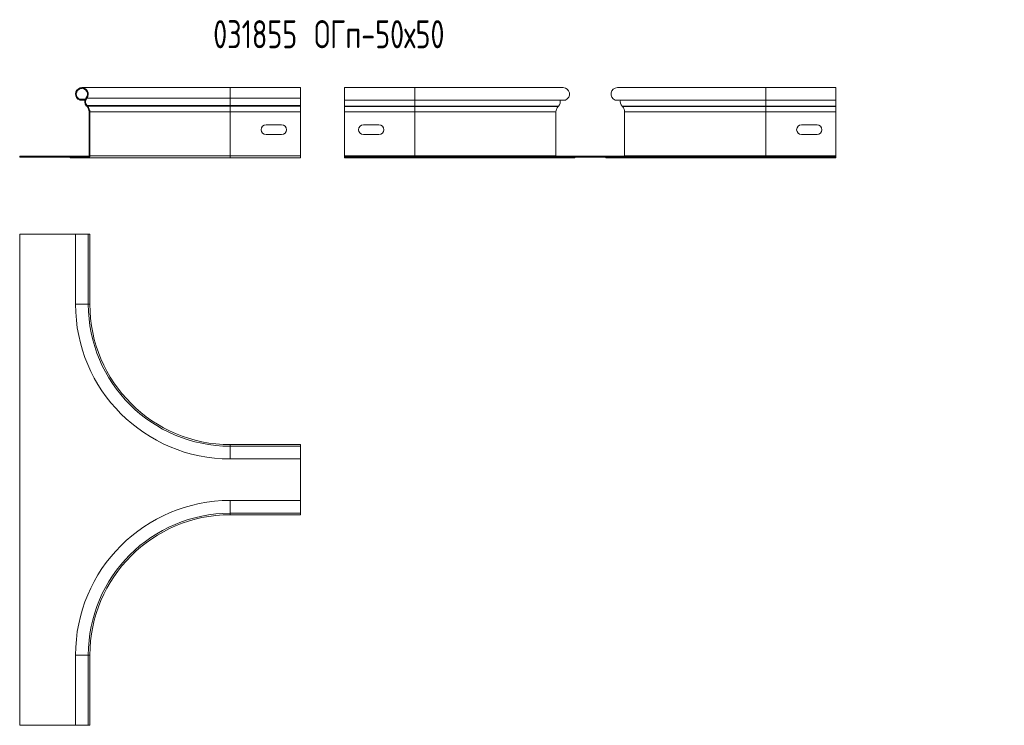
# Model space of a CAD drawing. Header units: millimetres. Extents: x -110 to 5821, y -2524 to 390.
# Tile 2 of 4: x 569 to 1271, y -219 to 284. Entities that reach past the tile are written whole.
import ezdxf

# ---------------------------------------------------------------- set-up
doc = ezdxf.new("R2010")
doc.units = ezdxf.units.MM
doc.styles.add('SLDTEXTSTYLE4', font='TXT', dxfattribs={"width": 0.7, "bigfont": 'bigfont'})

msp = doc.modelspace()

# ---------------------------------------------------------------- linework, layer by layer
at = {"color": 7, "linetype": 'Continuous', "lineweight": 15}
for p, q in [((719.45, 235.23), (613.78, 235.23)), ((769.45, 235.23), (719.45, 235.23)), ((769.45, 227.78), (769.45, 235.23)), ((850.85, 235.23), (800.85, 235.23)), ((800.85, 235.23), (800.85, 226.42)), ((956.53, 235.23), (850.85, 235.23)), ((1100.85, 235.23), (995.18, 235.23)), ((1150.85, 235.23), (1100.85, 235.23)), ((1150.85, 235.23), (1150.85, 226.42)), ((612.2, 226.42), (612.39, 226.93)), ((612.2, 226.42), (615.97, 226.42)), ((612.39, 226.93), (616.14, 226.93)), ((617.28, 227.78), (616.86, 228.13)), ((617.28, 227.78), (719.45, 227.78)), ((719.45, 222.47), (719.45, 227.78)), ((719.45, 227.78), (769.45, 227.78)), ((769.45, 222.47), (769.45, 227.78)), ((850.85, 226.42), (800.85, 226.42)), ((800.85, 222.09), (800.85, 226.42)), ((958.11, 226.42), (850.85, 226.42)), ((1100.85, 226.42), (993.6, 226.42)), ((1150.85, 226.42), (1100.85, 226.42)), ((1150.85, 222.09), (1150.85, 226.42)), ((617.46, 222.47), (617.06, 222.09)), ((617.4, 221.73), (617.06, 222.09)), ((617.8, 222.1), (617.4, 221.73)), ((617.8, 222.1), (617.46, 222.47)), ((617.46, 222.47), (719.45, 222.47)), ((617.8, 222.1), (719.45, 222.1)), ((619.45, 217.97), (618.9, 217.97)), ((618.9, 186.73), (618.9, 217.97)), ((619.45, 186.73), (619.45, 217.97)), ((619.45, 217.97), (719.45, 217.97)), ((719.45, 222.1), (719.45, 222.47)), ((719.45, 222.47), (769.45, 222.47)), ((719.45, 217.97), (719.45, 222.1)), ((719.45, 222.1), (769.45, 222.1)), ((719.45, 186.73), (719.45, 217.97)), ((719.45, 217.97), (769.45, 217.97)), ((769.45, 222.1), (769.45, 222.47)), ((769.45, 217.97), (769.45, 222.1)), ((769.45, 186.73), (769.45, 217.97)), ((850.85, 222.09), (800.85, 222.09)), ((800.85, 221.73), (800.85, 222.09)), ((850.85, 221.73), (800.85, 221.73)), ((800.85, 217.97), (800.85, 221.73)), ((850.85, 217.97), (800.85, 217.97)), ((800.85, 186.73), (800.85, 217.97)), ((953.25, 222.09), (850.85, 222.09)), ((850.85, 221.73), (850.85, 222.09)), ((952.9, 221.73), (850.85, 221.73)), ((850.85, 217.97), (850.85, 221.73)), ((951.4, 217.97), (850.85, 217.97)), ((850.85, 186.73), (850.85, 217.97)), ((951.4, 186.73), (951.4, 217.97)), ((952.9, 221.73), (953.25, 222.09)), ((1100.85, 222.09), (998.46, 222.09)), ((998.81, 221.73), (998.46, 222.09)), ((1100.85, 221.73), (998.81, 221.73)), ((1100.85, 217.97), (1000.3, 217.97)), ((1000.3, 186.73), (1000.3, 217.97)), ((1150.85, 222.09), (1100.85, 222.09)), ((1100.85, 221.73), (1100.85, 222.09)), ((1150.85, 221.73), (1100.85, 221.73)), ((1100.85, 217.97), (1100.85, 221.73)), ((1150.85, 217.97), (1100.85, 217.97)), ((1100.85, 186.73), (1100.85, 217.97)), ((1150.85, 221.73), (1150.85, 222.09)), ((1150.85, 217.97), (1150.85, 221.73)), ((1150.85, 186.73), (1150.85, 217.97)), ((755.95, 208.73), (744.95, 208.73)), ((825.35, 208.73), (814.35, 208.73)), ((1126.35, 208.73), (1137.35, 208.73)), ((744.95, 201.73), (755.95, 201.73)), ((814.35, 201.73), (825.35, 201.73)), ((1137.35, 201.73), (1126.35, 201.73)), ((569.45, 186.48), (569.45, 185.78)), ((569.45, 186.48), (617.95, 186.48)), ((569.45, 185.78), (617.95, 185.78)), ((605.45, 185.78), (617.95, 185.78)), ((605.45, 185.23), (605.45, 185.78)), ((605.45, 185.23), (617.95, 185.23)), ((617.95, 186.48), (617.95, 185.78)), ((617.95, 186.48), (618.87, 186.48)), ((617.95, 185.23), (617.95, 185.78)), ((617.95, 185.23), (719.45, 185.23)), ((619.45, 186.73), (618.9, 186.73)), ((619.45, 186.73), (719.45, 186.73)), ((719.45, 185.23), (719.45, 186.73)), ((719.45, 186.73), (769.45, 186.73)), ((719.45, 185.23), (769.45, 185.23)), ((769.45, 185.23), (769.45, 186.73)), ((800.85, 186.48), (800.85, 186.73)), ((850.85, 186.73), (800.85, 186.73)), ((800.85, 186.48), (800.85, 185.78)), ((800.85, 186.48), (1150.85, 186.48)), ((800.85, 185.23), (800.85, 185.78)), ((800.85, 185.78), (1150.85, 185.78)), ((850.85, 185.23), (800.85, 185.23)), ((951.4, 186.73), (850.85, 186.73)), ((850.85, 185.23), (850.85, 185.78)), ((964.85, 185.23), (850.85, 185.23)), ((964.85, 185.23), (964.85, 185.78)), ((986.85, 185.23), (986.85, 185.78)), ((1100.85, 185.23), (986.85, 185.23)), ((1100.85, 186.73), (1000.3, 186.73)), ((1150.85, 186.73), (1100.85, 186.73)), ((1100.85, 185.23), (1100.85, 185.78)), ((1150.85, 185.23), (1100.85, 185.23)), ((1150.85, 186.48), (1150.85, 186.73)), ((1150.85, 186.48), (1150.85, 185.78)), ((1150.85, 185.23), (1150.85, 185.78)), ((609.23, 130.86), (569.45, 130.86)), ((569.45, 130.86), (569.45, -219.14)), ((609.23, 130.86), (609.23, 80.86)), ((618.33, 130.86), (609.23, 130.86)), ((618.33, 80.86), (618.33, 130.86)), ((619.45, 130.86), (618.33, 130.86)), ((619.45, 80.86), (619.45, 130.86)), ((769.45, -19.14), (719.45, -19.14)), ((769.45, -20.26), (719.45, -20.26)), ((769.45, -19.14), (769.45, -20.26)), ((769.45, -20.26), (769.45, -29.36)), ((719.45, -29.36), (769.45, -29.36)), ((769.45, -58.91), (769.45, -29.36)), ((769.45, -58.91), (719.45, -58.91)), ((769.45, -68.01), (769.45, -58.91)), ((719.45, -68.01), (769.45, -68.01)), ((719.45, -69.14), (769.45, -69.14)), ((769.45, -69.14), (769.45, -68.01)), ((609.23, -169.14), (609.23, -219.14)), ((618.33, -219.14), (618.33, -169.14)), ((619.45, -219.14), (619.45, -169.14)), ((569.45, -219.14), (609.23, -219.14)), ((618.33, -219.14), (609.23, -219.14)), ((619.45, -219.14), (618.33, -219.14))]:
    msp.add_line(p, q, dxfattribs=at)
at = {"color": 8, "linetype": 'Continuous', "lineweight": 15}
for p, q in [((719.45, 227.78), (719.45, 235.23)), ((850.85, 235.23), (850.85, 226.42)), ((1100.85, 235.23), (1100.85, 226.42)), ((850.85, 222.09), (850.85, 226.42)), ((1100.85, 222.09), (1100.85, 226.42)), ((850.85, 186.48), (850.85, 186.73)), ((1100.85, 186.48), (1100.85, 186.73)), ((618.33, 80.86), (609.23, 80.86)), ((619.45, 80.86), (618.33, 80.86)), ((719.45, -19.14), (719.45, -20.26)), ((719.45, -20.26), (719.45, -29.36)), ((719.45, -68.01), (719.45, -58.91)), ((719.45, -69.14), (719.45, -68.01)), ((618.33, -169.14), (609.23, -169.14)), ((619.45, -169.14), (618.33, -169.14))]:
    msp.add_line(p, q, dxfattribs=at)
at = {"color": 7, "linetype": 'Continuous', "lineweight": 15, "flags": 128}
for points in [[(951.44, 186.48), (951.42, 186.55), (951.4, 186.73)], [(1000.27, 186.48), (1000.29, 186.55), (1000.3, 186.73)]]:
    msp.add_lwpolyline(points, dxfattribs=at)
at = {"color": 7, "linetype": 'Continuous', "lineweight": 15}
for centre, radius, start, end in [((613.78, 230.68), 4.55, 320.31754, 249.65), ((613.78, 230.68), 4, 320.31754, 249.65), ((956.53, 230.68), 4.55, 290.35, 90), ((995.18, 230.68), 4.55, 90, 249.65), ((620.36, 225.22), 4.55, 140.31754, 223.5358), ((620.36, 225.22), 4, 140.31754, 223.5358), ((949.95, 225.22), 4.55, 316.4642, 15.2062), ((1001.76, 225.22), 4.55, 164.7938, 223.5358), ((613.45, 217.97), 5.45, 0, 43.5358), ((613.45, 217.97), 6, 0, 43.5358), ((956.85, 217.97), 5.45, 136.4642, 180), ((994.85, 217.97), 5.45, 360, 43.5358), ((744.95, 205.23), 3.5, 90, 270), ((755.95, 205.23), 3.5, 270, 90), ((814.35, 205.23), 3.5, 90, 270), ((825.35, 205.23), 3.5, 270, 90), ((1126.35, 205.23), 3.5, 90, 270), ((1137.35, 205.23), 3.5, 270, 90), ((617.95, 186.73), 0.95, 270, 0), ((617.95, 186.73), 1.5, 270, 0), ((719.45, 80.86), 110.22, 180, 270), ((719.45, 80.86), 101.12, 180, 270), ((719.45, 80.86), 100, 180, 270), ((719.45, -169.14), 110.22, 90, 180), ((719.45, -169.14), 101.12, 90, 180), ((719.45, -169.14), 100, 90, 180)]:
    msp.add_arc(centre, radius, start, end, dxfattribs=at)

# ---------------------------------------------------------------- texts
at = {"color": 7, "linetype": 'Continuous', "lineweight": 0, "insert": (707.29, 283.3), "char_height": 20, "attachment_point": 1, "style": 'SLDTEXTSTYLE4'}
msp.add_mtext('031855 \\M+1844F\\M+18443\\M+18481-50\\M+1848750', dxfattribs=at)

doc.saveas('drawing.dxf')
